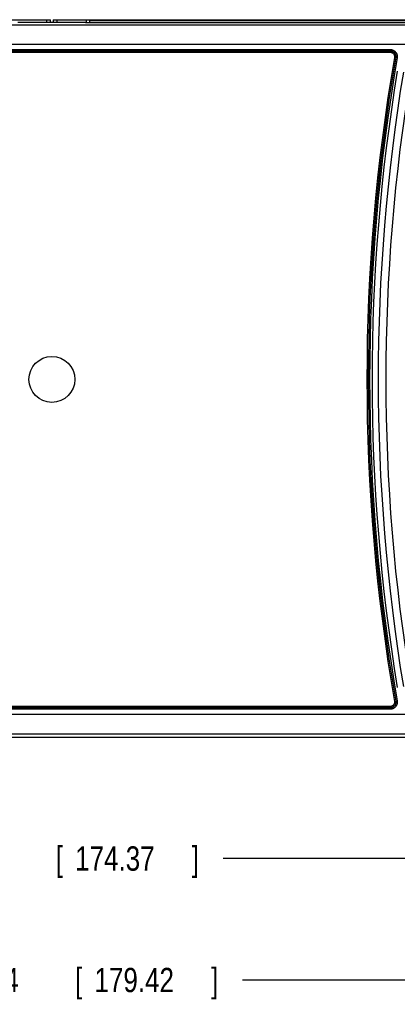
# Model space of a CAD drawing. Header units: inches. Extents: x 0 to 34, y 0 to 22.
# Tile 8 of 28: x 17.1 to 19.1, y 8.5 to 13.6. Entities that reach past the tile are written whole.
import ezdxf

# ---------------------------------------------------------------- set-up
doc = ezdxf.new("R2010")
doc.units = ezdxf.units.IN
doc.header["$LTSCALE"] = 1.87
doc.header["$MEASUREMENT"] = 0
doc.layers.get('0').update_dxf_attribs({"linetype": 'CONTINUOUS'})
doc.layers.add('DIMENSIONS', color=7, linetype='CONTINUOUS')
doc.styles.get("Standard").update_dxf_attribs({"font": 'txt', "width": 0.8})
doc.dimstyles.new('DIMSTYLE_1', dxfattribs={"dimtxt": 0.125, "dimasz": 0.18, "dimexe": 0.18, "dimexo": 0.0625, "dimgap": 0.09, "dimtad": 0, "dimtih": 1, "dimtoh": 1, "dimdec": 3, "dimzin": 4, "dimdsep": 46, "dimtxsty": 'STANDARD', "dimblk": '_FILLED', "dimblk1": '_FILLED', "dimblk2": '_FILLED', "dimcen": 0.09, "dimadec": 0, "dimazin": 0, "dimtp": 0.01, "dimtm": 0.01, "dimtfac": 1, "dimtdec": 3, "dimtofl": 0, "dimtmove": 0, "dimatfit": 3, "dimldrblk": '_FILLED', "dimfxl": 1, "dimtolj": 1, "dimtzin": 4, "dimarcsym": 0})

# ---------------------------------------------------------------- blocks, each defined once
blk = doc.blocks.new('_FILLED')
at = {"color": 0, "linetype": 'BYBLOCK'}
blk.add_solid([(0, 0), (-1, 0.174), (-1, -0.174)], dxfattribs=at)
blk = doc.blocks.new('*D6')
at = {"layer": 'DIMENSIONS', "color": 2, "linetype": 'CONTINUOUS'}
for p, q in [((13.9479, 11.6707), (13.9479, 9.1432)), ((20.8129, 11.6707), (20.8129, 9.1432)), ((13.9479, 9.2682), (16.6054, 9.2682)), ((20.8129, 9.2682), (18.1554, 9.2682))]:
    blk.add_line(p, q, dxfattribs=at)
at = {"layer": 'DIMENSIONS', "color": 2, "linetype": 'CONTINUOUS', "xscale": 0.18, "yscale": 0.18, "zscale": 0.18, "rotation": 180}
blk.add_blockref('_FILLED', (13.9479, 9.2682), dxfattribs=at)
at = {"layer": 'DIMENSIONS', "color": 2, "linetype": 'CONTINUOUS', "xscale": 0.18, "yscale": 0.18, "zscale": 0.18}
blk.add_blockref('_FILLED', (20.8129, 9.2682), dxfattribs=at)
at = {"layer": 'DIMENSIONS', "color": 2, "linetype": 'CONTINUOUS', "width": 0.8}
for s, p in [('6.865', (16.6679, 9.2057)), ('[', (17.2929, 9.2057)), ('174.37', (17.3929, 9.2057)), (']', (17.9929, 9.2057))]:
    blk.add_text(s, height=0.125, dxfattribs=at).set_placement(p)
blk = doc.blocks.new('*D7')
at = {"layer": 'DIMENSIONS', "color": 2, "linetype": 'CONTINUOUS'}
for p, q in [((13.9481, 11.6707), (13.9481, 8.5182)), ((21.012, 11.6707), (21.012, 8.5182)), ((13.9481, 8.6432), (16.7051, 8.6432)), ((21.012, 8.6432), (18.2551, 8.6432))]:
    blk.add_line(p, q, dxfattribs=at)
at = {"layer": 'DIMENSIONS', "color": 2, "linetype": 'CONTINUOUS', "xscale": 0.18, "yscale": 0.18, "zscale": 0.18, "rotation": 180}
blk.add_blockref('_FILLED', (13.9481, 8.6432), dxfattribs=at)
at = {"layer": 'DIMENSIONS', "color": 2, "linetype": 'CONTINUOUS', "xscale": 0.18, "yscale": 0.18, "zscale": 0.18}
blk.add_blockref('_FILLED', (21.012, 8.6432), dxfattribs=at)
at = {"layer": 'DIMENSIONS', "color": 2, "linetype": 'CONTINUOUS', "width": 0.8}
for s, p in [('[', (17.3926, 8.5807)), (']', (18.0926, 8.5807)), ('7.064', (16.7676, 8.5807)), ('179.42', (17.4926, 8.5807))]:
    blk.add_text(s, height=0.125, dxfattribs=at).set_placement(p)

msp = doc.modelspace()

# ---------------------------------------------------------------- linework, layer by layer
at = {"color": 7, "linetype": 'CONTINUOUS'}
for p, q in [((14.4561, 13.5837), (17.2652, 13.5837)), ((17.2455, 13.5837), (17.2455, 13.5687)), ((17.2652, 13.5687), (17.2652, 13.5837)), ((17.2802, 13.5837), (17.2802, 13.5687)), ((17.2802, 13.5837), (20.0893, 13.5837)), ((17.2999, 13.5687), (17.2999, 13.5837)), ((17.4495, 13.5837), (17.4495, 13.5673)), ((17.4692, 13.5671), (17.4692, 13.5837)), ((17.4692, 13.5797), (19.9003, 13.5797)), ((14.1903, 13.5577), (20.3559, 13.5577)), ((17.4369, 13.5687), (17.1074, 13.5687)), ((17.2802, 13.569), (17.2652, 13.569)), ((17.4478, 13.5675), (17.4469, 13.5684)), ((19.9124, 13.5671), (17.4578, 13.5671)), ((14.1903, 13.4578), (20.3559, 13.4578)), ((15.5325, 13.4305), (19.0138, 13.4305)), ((19.0138, 13.4305), (19.0138, 13.4235)), ((15.5325, 13.4235), (19.0138, 13.4235)), ((15.5325, 13.4234), (19.0137, 13.4234)), ((15.5325, 13.4164), (19.0137, 13.4164)), ((19.0138, 13.4235), (19.0137, 13.4234)), ((19.0137, 13.4164), (19.0137, 13.4234)), ((19.0364, 13.3895), (19.0433, 13.3883)), ((19.0433, 13.3884), (19.0433, 13.3883)), ((19.0502, 13.3872), (19.0433, 13.3884)), ((19.0137, 10.0499), (15.5325, 10.0499)), ((19.0138, 10.0429), (15.5325, 10.0429)), ((19.0137, 10.0429), (15.5325, 10.0429)), ((19.0138, 10.0359), (15.5325, 10.0359)), ((19.0137, 10.0499), (19.0137, 10.0429)), ((19.0138, 10.0429), (19.0137, 10.0429)), ((19.0138, 10.0359), (19.0138, 10.0429)), ((19.0364, 10.0768), (19.0433, 10.078)), ((19.0502, 10.0791), (19.0433, 10.078)), ((19.0433, 10.078), (19.0433, 10.078)), ((20.3559, 10.0085), (14.1903, 10.0085)), ((14.1768, 9.8932), (20.3692, 9.8932)), ((20.3559, 9.9086), (14.1903, 9.9086))]:
    msp.add_line(p, q, dxfattribs=at)
msp.add_circle((17.2731, 11.7332), 0.1181, dxfattribs=at)
for radius, start, end in [(9.7568, 170.22587, 189.77413), (9.7497, 170.22551, 189.77449), (9.7498, 170.22587, 189.77413), (9.7427, 170.22551, 189.77449), (9.7303, 170.62131, 189.3787), (9.6987, 170.62119, 189.37881), (9.6593, 170.62119, 189.37881)]:
    msp.add_arc((28.6515, 11.7332), radius, start, end, dxfattribs=at)
for points, knots in [([(17.1074, 13.5687), (17.1069, 13.5687), (17.106, 13.5687), (17.1046, 13.5687), (17.1033, 13.5687), (17.1021, 13.5687), (17.101, 13.5687), (17.1, 13.5686), (17.0991, 13.5686), (17.0984, 13.5685), (17.0979, 13.5685), (17.0976, 13.5684), (17.0974, 13.5684), (17.0974, 13.5684)], [0, 0, 0, 0, 0.138467, 0.27539, 0.40671, 0.528967, 0.641804, 0.742646, 0.828526, 0.897912, 0.950534, 0.984729, 1, 1, 1, 1]), ([(17.4469, 13.5684), (17.4469, 13.5684), (17.4467, 13.5684), (17.4464, 13.5685), (17.4458, 13.5685), (17.4451, 13.5686), (17.4443, 13.5686), (17.4433, 13.5687), (17.4422, 13.5687), (17.4409, 13.5687), (17.4396, 13.5687), (17.4383, 13.5687), (17.4374, 13.5687), (17.4369, 13.5687)], [0, 0, 0, 0, 0.015271, 0.049466, 0.102088, 0.171474, 0.257354, 0.358196, 0.471033, 0.59329, 0.72461, 0.861533, 1, 1, 1, 1]), ([(17.4578, 13.5671), (17.4574, 13.5671), (17.4564, 13.5671), (17.4551, 13.5671), (17.4538, 13.5672), (17.4526, 13.5672), (17.4514, 13.5672), (17.4504, 13.5672), (17.4496, 13.5673), (17.4489, 13.5673), (17.4484, 13.5674), (17.4481, 13.5674), (17.4479, 13.5674), (17.4478, 13.5675)], [0, 0, 0, 0, 0.138467, 0.27539, 0.40671, 0.528967, 0.641804, 0.742646, 0.828526, 0.897912, 0.950534, 0.984729, 1, 1, 1, 1]), ([(19.0138, 13.4305), (19.0151, 13.4305), (19.0176, 13.4303), (19.0213, 13.4297), (19.025, 13.4288), (19.0286, 13.4275), (19.032, 13.4258), (19.0352, 13.4237), (19.0382, 13.4214), (19.0409, 13.4188), (19.0433, 13.4159), (19.0455, 13.4127), (19.0473, 13.4094), (19.0487, 13.4059), (19.0498, 13.4022), (19.0505, 13.3985), (19.0508, 13.3947), (19.0508, 13.3909), (19.0505, 13.3884), (19.0502, 13.3872)], [0, 0, 0, 0, 0.058585, 0.117456, 0.176405, 0.235271, 0.294108, 0.352961, 0.411797, 0.470623, 0.52945, 0.588275, 0.647112, 0.705963, 0.764795, 0.823661, 0.8826, 0.941447, 1, 1, 1, 1]), ([(19.0137, 13.4234), (19.0148, 13.4234), (19.017, 13.4233), (19.0202, 13.4228), (19.0234, 13.4219), (19.0264, 13.4207), (19.0293, 13.4191), (19.032, 13.4173), (19.0345, 13.4152), (19.0367, 13.4128), (19.0387, 13.4102), (19.0403, 13.4074), (19.0417, 13.4044), (19.0427, 13.4013), (19.0434, 13.3981), (19.0437, 13.3948), (19.0437, 13.3916), (19.0435, 13.3894), (19.0433, 13.3883)], [0, 0, 0, 0, 0.062441, 0.124886, 0.187345, 0.249829, 0.312335, 0.374843, 0.437347, 0.499848, 0.562348, 0.624852, 0.68736, 0.749876, 0.812404, 0.87494, 0.937476, 1, 1, 1, 1]), ([(19.0137, 13.4164), (19.0146, 13.4164), (19.0164, 13.4163), (19.019, 13.4158), (19.0216, 13.4151), (19.024, 13.414), (19.0264, 13.4127), (19.0285, 13.4111), (19.0305, 13.4093), (19.0322, 13.4072), (19.0337, 13.405), (19.0349, 13.4026), (19.0358, 13.4001), (19.0364, 13.3975), (19.0367, 13.3948), (19.0367, 13.3922), (19.0365, 13.3904), (19.0364, 13.3895)], [0, 0, 0, 0, 0.066157, 0.132756, 0.199552, 0.266321, 0.333046, 0.3998, 0.466548, 0.533276, 0.600028, 0.666776, 0.733488, 0.800286, 0.867153, 0.93382, 1, 1, 1, 1]), ([(19.0138, 13.4235), (19.0149, 13.4235), (19.0171, 13.4233), (19.0203, 13.4228), (19.0235, 13.4219), (19.0265, 13.4207), (19.0294, 13.4192), (19.0321, 13.4173), (19.0346, 13.4152), (19.0368, 13.4128), (19.0388, 13.4102), (19.0404, 13.4074), (19.0418, 13.4044), (19.0428, 13.4013), (19.0435, 13.3981), (19.0438, 13.3949), (19.0438, 13.3916), (19.0435, 13.3895), (19.0433, 13.3884)], [0, 0, 0, 0, 0.062596, 0.125159, 0.18769, 0.250191, 0.312667, 0.375123, 0.437565, 0.5, 0.562435, 0.624877, 0.687333, 0.749809, 0.81231, 0.874841, 0.937404, 1, 1, 1, 1]), ([(19.0433, 10.078), (19.0435, 10.0769), (19.0437, 10.0748), (19.0437, 10.0715), (19.0434, 10.0683), (19.0427, 10.0651), (19.0417, 10.062), (19.0404, 10.059), (19.0387, 10.0562), (19.0367, 10.0536), (19.0345, 10.0512), (19.032, 10.0491), (19.0293, 10.0472), (19.0264, 10.0457), (19.0234, 10.0445), (19.0202, 10.0436), (19.017, 10.0431), (19.0148, 10.0429), (19.0137, 10.0429)], [0, 0, 0, 0, 0.062441, 0.124886, 0.187345, 0.24983, 0.312336, 0.374844, 0.437347, 0.499848, 0.562348, 0.624852, 0.68736, 0.749876, 0.812404, 0.874941, 0.937476, 1, 1, 1, 1]), ([(19.0364, 10.0768), (19.0365, 10.0759), (19.0367, 10.0742), (19.0367, 10.0715), (19.0364, 10.0689), (19.0358, 10.0663), (19.0349, 10.0637), (19.0337, 10.0614), (19.0322, 10.0591), (19.0305, 10.0571), (19.0285, 10.0552), (19.0264, 10.0536), (19.0241, 10.0523), (19.0216, 10.0513), (19.019, 10.0505), (19.0164, 10.05), (19.0146, 10.0499), (19.0137, 10.0499)], [0, 0, 0, 0, 0.066158, 0.132756, 0.199552, 0.266321, 0.333047, 0.3998, 0.466548, 0.533277, 0.600029, 0.666776, 0.733489, 0.800286, 0.867153, 0.93382, 1, 1, 1, 1]), ([(19.0502, 10.0791), (19.0505, 10.0779), (19.0508, 10.0754), (19.0508, 10.0716), (19.0505, 10.0678), (19.0498, 10.0641), (19.0487, 10.0605), (19.0473, 10.0569), (19.0455, 10.0536), (19.0433, 10.0505), (19.0409, 10.0476), (19.0381, 10.0449), (19.0352, 10.0426), (19.032, 10.0406), (19.0286, 10.0389), (19.025, 10.0375), (19.0213, 10.0366), (19.0176, 10.036), (19.0151, 10.0359), (19.0138, 10.0359)], [0, 0, 0, 0, 0.058585, 0.117456, 0.176405, 0.235271, 0.294108, 0.352961, 0.411797, 0.470623, 0.52945, 0.588275, 0.647112, 0.705963, 0.764795, 0.823661, 0.8826, 0.941447, 1, 1, 1, 1]), ([(19.0433, 10.078), (19.0435, 10.0769), (19.0438, 10.0747), (19.0438, 10.0714), (19.0435, 10.0682), (19.0428, 10.065), (19.0418, 10.0619), (19.0404, 10.0589), (19.0388, 10.0561), (19.0368, 10.0535), (19.0346, 10.0511), (19.0321, 10.049), (19.0294, 10.0472), (19.0265, 10.0456), (19.0235, 10.0444), (19.0203, 10.0435), (19.0171, 10.043), (19.0149, 10.0429), (19.0138, 10.0429)], [0, 0, 0, 0, 0.062596, 0.125159, 0.18769, 0.250191, 0.312667, 0.375123, 0.437565, 0.5, 0.562435, 0.624877, 0.687333, 0.749809, 0.81231, 0.874841, 0.937404, 1, 1, 1, 1])]:
    msp.add_open_spline(points, degree=3, knots=knots, dxfattribs=at)

# ---------------------------------------------------------------- dimensions: what is measured, and where the dimension line sits
at = {"layer": 'DIMENSIONS', "color": 2, "linetype": 'CONTINUOUS'}
dim = msp.add_linear_dim(base=(20.8129, 9.2682), p1=(13.9479, 11.6707), p2=(20.8129, 11.6707), dimstyle='DIMSTYLE_1', dxfattribs=at)
dim.commit()
dim.dimension.update_dxf_attribs({"geometry": '*D6', "text_midpoint": (17.3804, 9.2682), "dimtype": 160})
dim = msp.add_linear_dim(base=(13.9481, 8.6432), p1=(21.012, 11.6707), p2=(13.9481, 11.6707), angle=180, dimstyle='DIMSTYLE_1', dxfattribs=at)
dim.commit()
dim.dimension.update_dxf_attribs({"geometry": '*D7', "text_midpoint": (17.4801, 8.6432), "dimtype": 160})

doc.saveas('drawing.dxf')
